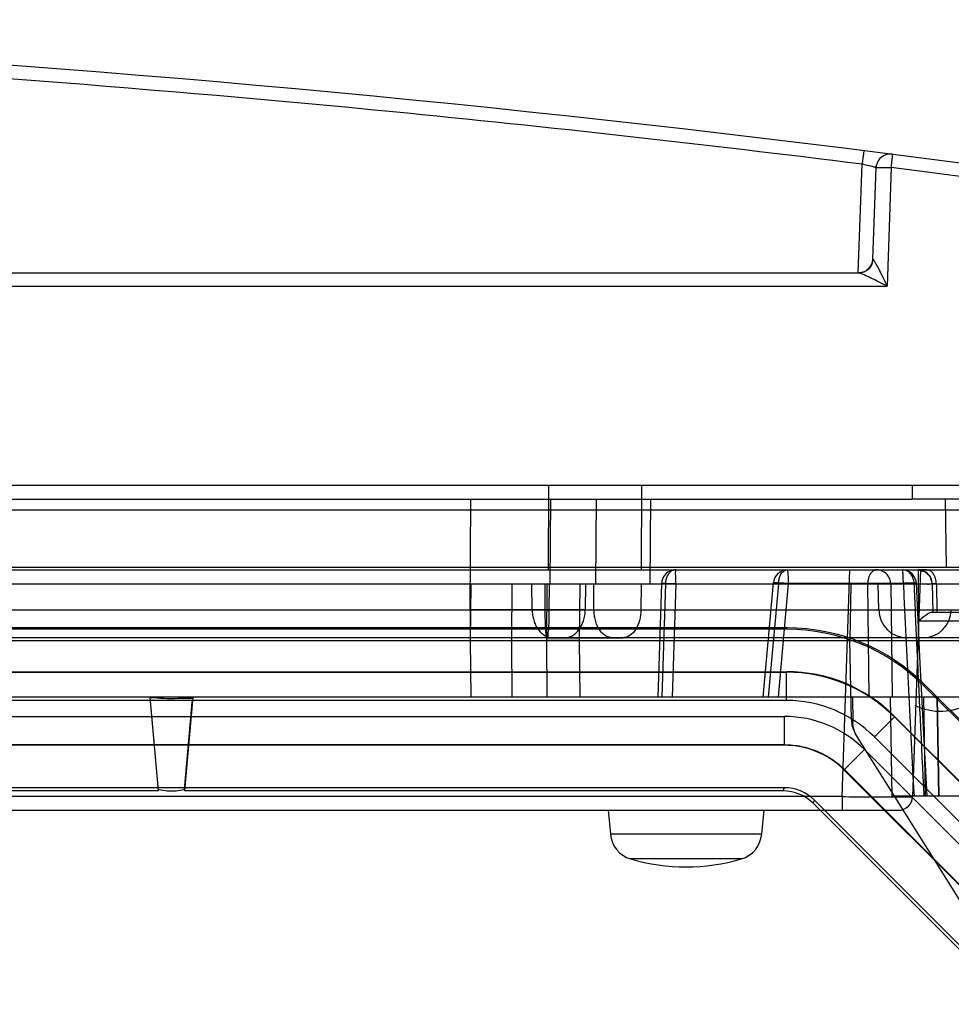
# Model space of a CAD drawing. Header units: millimetres. Extents: x 30 to 245, y 94 to 287.
# Tile 15 of 16: x 182 to 215, y 238 to 273. Entities that reach past the tile are written whole.
import ezdxf

# ---------------------------------------------------------------- set-up
doc = ezdxf.new("R2010")
doc.units = ezdxf.units.MM
doc.header["$LTSCALE"] = 24.94576
doc.layers.get('0').update_dxf_attribs({"linetype": 'CONTINUOUS'})

msp = doc.modelspace()

# ---------------------------------------------------------------- linework, layer by layer
at = {"color": 7, "linetype": 'Continuous'}
for p, q in [((212.918, 268.44), (212.915, 268.441)), ((211.762, 264.244), (211.896, 268.084)), ((212.279, 264.725), (212.392, 267.959)), ((212.392, 267.959), (212.4, 268.032)), ((212.395, 268.004), (212.392, 267.959)), ((212.393, 267.959), (212.392, 267.959)), ((212.4, 268.032), (212.395, 268.004)), ((212.929, 267.967), (212.783, 263.769)), ((145.457, 264.243), (211.787, 264.243)), ((144.099, 263.769), (212.783, 263.769)), ((39.168, 256.743), (235.168, 256.743)), ((200.802, 253.743), (200.812, 256.743)), ((204.098, 253.743), (204.108, 256.743)), ((213.664, 256.743), (213.668, 256.243)), ((60.668, 256.243), (213.668, 256.243)), ((198.029, 252.325), (198.059, 256.243)), ((200.868, 253.243), (200.889, 256.243)), ((202.474, 253.243), (202.497, 256.243)), ((204.399, 253.243), (204.42, 256.243)), ((223.668, 256.243), (213.668, 256.243)), ((214.833, 256.243), (214.875, 253.832)), ((50.971, 255.861), (223.365, 255.861)), ((214.875, 253.832), (58.461, 253.832)), ((57.668, 253.743), (216.668, 253.743)), ((211.187, 245.725), (211.467, 253.743)), ((213.965, 253.743), (213.685, 245.725)), ((214.17, 253.743), (213.877, 253.743)), ((213.877, 253.743), (213.877, 253.247)), ((224.168, 253.243), (50.168, 253.243)), ((198.043, 252.325), (198.036, 253.243)), ((198.051, 253.243), (198.036, 251.243)), ((199.506, 253.243), (199.491, 251.243)), ((200.225, 252.325), (200.219, 253.243)), ((200.671, 253.243), (200.677, 252.325)), ((200.75, 253.243), (200.736, 251.243)), ((200.83, 252.325), (200.836, 253.243)), ((201.907, 253.243), (201.894, 251.243)), ((202.11, 253.243), (202.103, 252.325)), ((202.413, 252.325), (202.407, 253.243)), ((204.078, 253.243), (204.071, 252.325)), ((204.804, 253.259), (204.675, 249.243)), ((204.94, 253.251), (204.811, 249.243)), ((204.94, 253.251), (223.061, 253.251)), ((205.304, 253.247), (205.175, 249.243)), ((205.304, 253.247), (213.877, 253.247)), ((208.399, 249.243), (208.759, 253.287)), ((208.936, 253.251), (208.579, 249.243)), ((208.935, 249.243), (209.294, 253.265)), ((213.356, 253.265), (209.294, 253.265)), ((211.503, 253.243), (211.468, 251.243)), ((212.144, 249.243), (212.094, 253.251)), ((212.484, 252.325), (212.468, 253.243)), ((212.909, 253.251), (212.96, 249.243)), ((213.877, 253.247), (213.9, 251.945)), ((214.377, 253.251), (214.394, 252.243)), ((214.523, 253.251), (214.541, 252.243)), ((42.71, 252.325), (231.627, 252.325)), ((198.029, 252.325), (198.029, 251.343)), ((198.043, 251.343), (198.043, 252.325)), ((214.352, 252.243), (230.557, 252.243)), ((209.25, 251.691), (65.086, 251.691)), ((209.23, 251.643), (209.25, 251.691)), ((213.9, 251.945), (216.958, 251.945)), ((232.152, 251.343), (42.184, 251.343)), ((209.23, 251.643), (65.106, 251.643)), ((200.766, 251.343), (203.428, 251.343)), ((44.768, 251.243), (229.024, 251.243)), ((198.036, 251.243), (198.051, 249.243)), ((198.036, 251.243), (199.491, 251.243)), ((199.491, 251.243), (199.506, 249.243)), ((201.894, 251.243), (200.736, 251.243)), ((200.736, 251.243), (200.75, 249.243)), ((201.894, 251.243), (201.907, 249.243)), ((211.517, 248.435), (211.468, 251.243)), ((65.106, 250.143), (209.23, 250.143)), ((65.114, 250.125), (209.223, 250.125)), ((209.23, 250.143), (209.223, 250.125)), ((209.223, 249.125), (209.223, 250.125)), ((214.109, 249.622), (214.128, 249.67)), ((225.348, 238.383), (214.109, 249.622)), ((225.396, 238.403), (214.128, 249.67)), ((232.463, 249.243), (41.873, 249.243)), ((209.223, 249.125), (65.114, 249.125)), ((187.008, 245.942), (186.718, 249.243)), ((187.007, 245.942), (186.719, 249.236)), ((188.218, 249.243), (187.928, 245.942)), ((211.557, 249.243), (211.571, 248.359)), ((211.557, 249.243), (211.571, 248.359)), ((212.958, 245.743), (212.897, 249.243)), ((214.069, 249.243), (214.125, 245.743)), ((214.612, 245.743), (214.555, 249.243)), ((214.555, 249.243), (214.612, 245.743)), ((65.182, 248.56), (209.155, 248.56)), ((209.155, 247.56), (209.155, 248.56)), ((213.048, 248.561), (213.041, 248.544)), ((213.048, 248.561), (224.287, 237.322)), ((211.517, 248.435), (211.571, 248.359)), ((211.571, 248.359), (211.517, 248.435)), ((213.041, 248.543), (212.334, 247.837)), ((224.269, 237.315), (213.041, 248.544)), ((227.168, 223.243), (211.67, 247.921)), ((209.155, 247.56), (65.182, 247.56)), ((209.147, 247.543), (65.189, 247.543)), ((209.155, 247.56), (209.147, 247.543)), ((212.334, 247.837), (223.562, 236.608)), ((211.983, 247.389), (211.276, 246.682)), ((223.115, 236.257), (211.983, 247.389)), ((211.276, 246.682), (211.268, 246.664)), ((222.39, 235.543), (211.268, 246.664)), ((211.276, 246.682), (222.408, 235.55)), ((65.19, 246.043), (209.147, 246.043)), ((187.008, 245.931), (154.928, 245.931)), ((209.1, 245.93), (187.928, 245.931)), ((209.1, 245.93), (209.147, 246.043)), ((211.187, 245.725), (146.15, 245.725)), ((210.161, 245.491), (210.208, 245.603)), ((221.218, 234.436), (210.161, 245.491)), ((210.208, 245.603), (221.329, 234.482)), ((211.187, 245.725), (211.187, 245.243)), ((232.647, 245.743), (212.958, 245.743)), ((144.151, 245.243), (213.185, 245.243)), ((202.918, 245.243), (202.992, 244.395)), ((208.418, 245.243), (208.344, 244.395)), ((208.344, 244.395), (202.992, 244.395)), ((207.628, 243.523), (203.709, 243.523))]:
    msp.add_line(p, q, dxfattribs=at)
for points in [[(213.877, 253.743), (214.123, 253.678), (214.307, 253.498), (214.377, 253.251)], [(214.193, 245.743), (214.067, 248.17), (213.942, 250.678), (213.817, 253.266)], [(211.517, 248.435), (211.537, 248.255), (211.588, 248.082), (211.67, 247.921)]]:
    msp.add_lwpolyline(points, dxfattribs=at)
for centre, radius, start, end in [((137.168, -326.757), 600, 80.796913, 89.274869), ((212.891, 267.941), 0.5, 87.2651, 169.513), ((212.891, 267.941), 0.5, 82.7436, 86.9171), ((209.401, 256.533), 11.818, 76.5596, 77.8108), ((137.169, -327.32), 600.088, 80.801443, 82.747135), ((211.779, 264.743), 0.5, 270, 358), ((205.304, 253.243), 0.5, 90.0001, 178.1547), ((209.257, 253.243), 0.5, 90, 174.5882), ((212.416, 253.256), 0.487, 63.2332, 90.0223), ((213.318, 253.243), 0.5, 0.491, 90), ((213.877, 253.243), 0.5, 1, 90), ((1602.511, 318.955), 1390.707, 182.707338, 183.017653), ((201.545, 662.283), 409.959, 269.87868, 270.12135), ((202.461, 1740.854), 1488.53, 269.93723, 270.06199), ((213.484, 252.343), 1, 181, 270), ((214.052, 252.343), 1, 270.0013, 359), ((214.668, 250.743), 2, 243.0099, 360), ((209.223, 244.725), 5.399, 45.0012, 89.9988), ((209.223, 244.727), 4.398, 44.9929, 90.0072), ((209.155, 244.561), 3.999, 44.9999, 90.0001), ((213.185, 245.743), 0.5, 269.9998, 358), ((203.989, 244.483), 1, 185, 253.743), ((207.348, 244.483), 1, 286.257, 355), ((205.668, 250.243), 7, 253.743, 286.257)]:
    msp.add_arc(centre, radius, start, end, dxfattribs=at)
for centre, major_axis, ratio, start_param, end_param in [((214.876, 253.814), (1, 0), 0.017452, 0.000305, 1.571101), ((209.249, 244.79), (2.641, 6.376), 0.999822, -0.392636, 0.392636), ((209.229, 244.742), (-2.641, -6.376), 0.999822, 2.748957, 3.534229), ((209.229, 244.742), (2.067, 4.99), 0.999822, -0.392636, 0.392636), ((209.147, 244.542), (1.148, 2.772), 0.999822, -0.392636, 0.392636), ((209.1, 244.43), (1.247, 0.833), 0.999932, 0.196444, 0.981716), ((209.147, 244.542), (0.574, 1.386), 0.999822, -0.392636, 0.392636)]:
    msp.add_ellipse(centre, major_axis=major_axis, ratio=ratio, start_param=start_param, end_param=end_param, dxfattribs=at)
for points, knots in [([(211.896, 268.084), (206.372, 268.778), (184.243, 271.246), (161.976, 272.479), (145.279, 272.705)], [0, 0, 0, 0, 0.250046, 1, 1, 1, 1]), ([(211.959, 268.563), (211.958, 268.563), (211.959, 268.558), (211.956, 268.552), (211.955, 268.539), (211.952, 268.516), (211.947, 268.478), (211.94, 268.423), (211.931, 268.355), (211.916, 268.241), (211.905, 268.149), (211.896, 268.084)], [0, 0, 0, 0, 0.005353, 0.021123, 0.04657, 0.08083, 0.171385, 0.283986, 0.424695, 0.595576, 1, 1, 1, 1]), ([(212.955, 268.437), (212.961, 268.436), (212.961, 268.406), (212.963, 268.389), (212.963, 268.374)], [0, 0, 0, 0, 0.292244, 1, 1, 1, 1]), ([(212.929, 267.967), (212.933, 268), (212.946, 268.11), (212.957, 268.221), (212.961, 268.3)], [0, 0, 0, 0, 0.293878, 1, 1, 1, 1]), ([(212.963, 268.374), (212.963, 268.369), (212.963, 268.344), (212.962, 268.319), (212.961, 268.3)], [0, 0, 0, 0, 0.219627, 1, 1, 1, 1]), ([(212.392, 267.959), (212.392, 267.96), (212.384, 267.963), (212.373, 267.968), (212.352, 267.974), (212.311, 267.986), (212.241, 268.004), (212.182, 268.019), (212.148, 268.027)], [0, 0, 0, 0, 0.020509, 0.073224, 0.158195, 0.274027, 0.590042, 1, 1, 1, 1]), ([(212.393, 267.959), (212.393, 267.957), (212.395, 267.951), (212.404, 267.957), (212.406, 267.965), (212.417, 267.971), (212.428, 267.967), (212.441, 267.969), (212.455, 267.971), (212.477, 267.972), (212.509, 267.973), (212.568, 267.974), (212.616, 267.974), (212.649, 267.973)], [0, 0, 0, 0, 0.025667, 0.046791, 0.090377, 0.12791, 0.167746, 0.214387, 0.268217, 0.327804, 0.464852, 0.624328, 1, 1, 1, 1]), ([(212.649, 267.973), (212.663, 267.973), (212.721, 267.973), (212.778, 267.973), (212.822, 267.972)], [0, 0, 0, 0, 0.237373, 1, 1, 1, 1]), ([(212.283, 264.722), (212.277, 264.598), (212.168, 264.344), (211.911, 264.243), (211.787, 264.243)], [0, 0, 0, 0, 0.501374, 1, 1, 1, 1]), ([(212.279, 264.725), (212.279, 264.725), (212.28, 264.723), (212.282, 264.722), (212.283, 264.722)], [0, 0, 0, 0, 0.367539, 1, 1, 1, 1]), ([(212.283, 264.722), (212.288, 264.72), (212.298, 264.706), (212.316, 264.681), (212.339, 264.643), (212.377, 264.577), (212.43, 264.479), (212.496, 264.351), (212.567, 264.213), (212.663, 264.018), (212.735, 263.869), (212.783, 263.769)], [0, 0, 0, 0, 0.015399, 0.045293, 0.087111, 0.138193, 0.258815, 0.394988, 0.54023, 0.690894, 1, 1, 1, 1]), ([(212.783, 263.769), (212.689, 263.816), (212.505, 263.913), (212.274, 264.026), (212.095, 264.114), (211.971, 264.171), (211.877, 264.212), (211.818, 264.235), (211.796, 264.243), (211.787, 264.243)], [0, 0, 0, 0, 0.284587, 0.564888, 0.699695, 0.82715, 0.936538, 0.976055, 1, 1, 1, 1]), ([(205.049, 253.599), (205.025, 253.567), (204.985, 253.494), (204.949, 253.375), (204.941, 253.292), (204.94, 253.251)], [0, 0, 0, 0, 0.325064, 0.669339, 1, 1, 1, 1]), ([(205.304, 253.743), (205.273, 253.743), (205.207, 253.731), (205.119, 253.679), (205.071, 253.628), (205.049, 253.599)], [0, 0, 0, 0, 0.31326, 0.643095, 1, 1, 1, 1]), ([(205.304, 253.247), (205.308, 253.306), (205.311, 253.416), (205.304, 253.58), (205.292, 253.658), (205.319, 253.743), (205.304, 253.743)], [0, 0, 0, 0, 0.358519, 0.685801, 0.911605, 1, 1, 1, 1]), ([(208.936, 253.251), (208.943, 253.301), (208.96, 253.409), (208.996, 253.575), (209.109, 253.7), (209.21, 253.743), (209.257, 253.743)], [0, 0, 0, 0, 0.23761, 0.515037, 0.777387, 1, 1, 1, 1]), ([(209.282, 253.604), (209.281, 253.629), (209.277, 253.674), (209.269, 253.712), (209.264, 253.743), (209.257, 253.743)], [0, 0, 0, 0, 0.532414, 0.86997, 1, 1, 1, 1]), ([(209.294, 253.265), (209.293, 253.307), (209.293, 253.387), (209.289, 253.5), (209.285, 253.571), (209.282, 253.604)], [0, 0, 0, 0, 0.368403, 0.708977, 1, 1, 1, 1]), ([(212.19, 253.599), (212.169, 253.567), (212.133, 253.493), (212.102, 253.375), (212.095, 253.292), (212.094, 253.251)], [0, 0, 0, 0, 0.319396, 0.664687, 1, 1, 1, 1]), ([(212.416, 253.743), (212.388, 253.743), (212.329, 253.73), (212.251, 253.678), (212.209, 253.628), (212.19, 253.599)], [0, 0, 0, 0, 0.302918, 0.631366, 1, 1, 1, 1]), ([(212.909, 253.251), (212.908, 253.31), (212.885, 253.429), (212.789, 253.586), (212.69, 253.662), (212.635, 253.691)], [0, 0, 0, 0, 0.326353, 0.655253, 1, 1, 1, 1]), ([(213.344, 253.604), (213.342, 253.629), (213.338, 253.673), (213.33, 253.712), (213.324, 253.743), (213.318, 253.743)], [0, 0, 0, 0, 0.53126, 0.868513, 1, 1, 1, 1]), ([(213.499, 253.694), (213.48, 253.705), (213.441, 253.722), (213.38, 253.739), (213.338, 253.743), (213.318, 253.743)], [0, 0, 0, 0, 0.33879, 0.67139, 1, 1, 1, 1]), ([(213.356, 253.265), (213.356, 253.307), (213.355, 253.387), (213.351, 253.5), (213.347, 253.571), (213.344, 253.604)], [0, 0, 0, 0, 0.368377, 0.708944, 1, 1, 1, 1]), ([(213.74, 253.251), (213.738, 253.311), (213.717, 253.429), (213.638, 253.588), (213.549, 253.666), (213.499, 253.694)], [0, 0, 0, 0, 0.343401, 0.671857, 1, 1, 1, 1]), ([(214.523, 253.251), (214.523, 253.283), (214.518, 253.349), (214.5, 253.428), (214.478, 253.488), (214.46, 253.529), (214.443, 253.56), (214.429, 253.583), (214.418, 253.599), (214.406, 253.615), (214.39, 253.635), (214.368, 253.658), (214.338, 253.683), (214.296, 253.712), (214.24, 253.736), (214.192, 253.743), (214.17, 253.743)], [0, 0, 0, 0, 0.144421, 0.294363, 0.364897, 0.431833, 0.494915, 0.524975, 0.55404, 0.582855, 0.611777, 0.66976, 0.7277, 0.785362, 0.8992, 1, 1, 1, 1]), ([(205.304, 253.247), (205.23, 253.249), (205.074, 253.256), (204.98, 253.253), (204.781, 253.265), (204.864, 253.25), (204.902, 253.253), (204.94, 253.251)], [0, 0, 0, 0, 0.361229, 0.645616, 0.792716, 0.814465, 1, 1, 1, 1]), ([(208.936, 253.251), (208.914, 253.254), (208.876, 253.26), (208.827, 253.268), (208.793, 253.274), (208.774, 253.281), (208.762, 253.282), (208.759, 253.289), (208.767, 253.291), (208.777, 253.293), (208.798, 253.294), (208.826, 253.294), (208.867, 253.294), (208.922, 253.292), (208.992, 253.288), (209.078, 253.283), (209.18, 253.275), (209.254, 253.269), (209.294, 253.265)], [0, 0, 0, 0, 0.093406, 0.161402, 0.207486, 0.235866, 0.249363, 0.254007, 0.261332, 0.276381, 0.302641, 0.34243, 0.398448, 0.473616, 0.570199, 0.690443, 0.834432, 1, 1, 1, 1]), ([(212.909, 253.251), (212.872, 253.258), (212.76, 253.257), (212.566, 253.262), (212.332, 253.258), (212.172, 253.255), (212.095, 253.251)], [0, 0, 0, 0, 0.138341, 0.409509, 0.716371, 1, 1, 1, 1]), ([(213.816, 253.265), (213.817, 253.265), (213.817, 253.266), (213.817, 253.267), (213.816, 253.268), (213.815, 253.268), (213.813, 253.269), (213.811, 253.269), (213.807, 253.27), (213.802, 253.271), (213.796, 253.271), (213.79, 253.272), (213.78, 253.272), (213.768, 253.273), (213.755, 253.274), (213.74, 253.274), (213.717, 253.274), (213.665, 253.274), (213.576, 253.273), (213.466, 253.27), (213.39, 253.267), (213.356, 253.265)], [0, 0, 0, 0, 0.002402, 0.003981, 0.006075, 0.009152, 0.013322, 0.018597, 0.024958, 0.040798, 0.050196, 0.060499, 0.083534, 0.109454, 0.138314, 0.169687, 0.204769, 0.287906, 0.505188, 0.781735, 1, 1, 1, 1]), ([(213.74, 253.251), (213.75, 253.253), (213.765, 253.254), (213.783, 253.257), (213.794, 253.259), (213.802, 253.26), (213.809, 253.262), (213.813, 253.263), (213.816, 253.265), (213.816, 253.265)], [0, 0, 0, 0, 0.403712, 0.568722, 0.70777, 0.817289, 0.901929, 0.962418, 1, 1, 1, 1]), ([(214.093, 245.743), (214.003, 247.569), (213.883, 250.072), (213.77, 252.575), (213.74, 253.251)], [0, 0, 0, 0, 0.72981, 1, 1, 1, 1]), ([(213.877, 253.247), (213.96, 253.249), (214.12, 253.266), (214.242, 253.225), (214.376, 253.274), (214.377, 253.251)], [0, 0, 0, 0, 0.499882, 0.865946, 1, 1, 1, 1]), ([(214.523, 253.251), (214.516, 253.252), (214.501, 253.252), (214.474, 253.252), (214.45, 253.252), (214.428, 253.252), (214.415, 253.252), (214.404, 253.252), (214.395, 253.252), (214.387, 253.252), (214.383, 253.252), (214.38, 253.252), (214.378, 253.252), (214.377, 253.252), (214.377, 253.252), (214.377, 253.251)], [0, 0, 0, 0, 0.15919, 0.306375, 0.549143, 0.652302, 0.742699, 0.819153, 0.882443, 0.932341, 0.96862, 0.982266, 0.992023, 0.997904, 1, 1, 1, 1]), ([(202.103, 252.325), (201.71, 252.324), (200.853, 252.324), (199.495, 252.324), (198.53, 252.325), (198.029, 252.325)], [0, 0, 0, 0, 0.289667, 0.631356, 1, 1, 1, 1]), ([(200.225, 252.325), (199.894, 252.324), (199.167, 252.323), (198.439, 252.324), (198.043, 252.325)], [0, 0, 0, 0, 0.45543, 1, 1, 1, 1]), ([(200.225, 252.325), (200.226, 252.265), (200.236, 252.142), (200.276, 251.96), (200.343, 251.786), (200.436, 251.629), (200.534, 251.52), (200.62, 251.452), (200.706, 251.398), (200.816, 251.355), (200.909, 251.343), (200.953, 251.343)], [0, 0, 0, 0, 0.134221, 0.273592, 0.413772, 0.549702, 0.677371, 0.737469, 0.794863, 0.901707, 1, 1, 1, 1]), ([(200.677, 252.325), (200.677, 252.204), (200.679, 252.053), (200.684, 251.873), (200.687, 251.788), (200.691, 251.707), (200.696, 251.632), (200.7, 251.564), (200.706, 251.505), (200.711, 251.455), (200.716, 251.419), (200.72, 251.396), (200.723, 251.381), (200.726, 251.369), (200.729, 251.36), (200.732, 251.352), (200.735, 251.346), (200.738, 251.343), (200.741, 251.343)], [0, 0, 0, 0, 0.367106, 0.457669, 0.544918, 0.627301, 0.703442, 0.772089, 0.83231, 0.883348, 0.924804, 0.941865, 0.956531, 0.968877, 0.978987, 0.986962, 0.992944, 1, 1, 1, 1]), ([(200.766, 251.343), (200.792, 251.343), (200.786, 251.486), (200.822, 251.64), (200.824, 251.967), (200.83, 252.196), (200.83, 252.325)], [0, 0, 0, 0, 0.077128, 0.284539, 0.607248, 1, 1, 1, 1]), ([(201.376, 251.343), (201.469, 251.343), (201.668, 251.399), (201.905, 251.621), (202.063, 251.943), (202.102, 252.194), (202.103, 252.325)], [0, 0, 0, 0, 0.209898, 0.439564, 0.706677, 1, 1, 1, 1]), ([(203.056, 251.343), (203.017, 251.343), (202.934, 251.355), (202.837, 251.399), (202.761, 251.452), (202.685, 251.521), (202.617, 251.607), (202.559, 251.705), (202.507, 251.814), (202.457, 251.961), (202.422, 252.143), (202.414, 252.265), (202.413, 252.325)], [0, 0, 0, 0, 0.091042, 0.191606, 0.246676, 0.305153, 0.431914, 0.499817, 0.570034, 0.714577, 0.85966, 1, 1, 1, 1]), ([(204.071, 252.325), (204.07, 252.2), (204.039, 251.96), (203.909, 251.643), (203.706, 251.409), (203.516, 251.343), (203.429, 251.343)], [0, 0, 0, 0, 0.293475, 0.559724, 0.795013, 1, 1, 1, 1]), ([(214.352, 252.243), (214.313, 252.243), (214.221, 252.185), (214.075, 252.084), (213.962, 251.994), (213.9, 251.945)], [0, 0, 0, 0, 0.210626, 0.561674, 1, 1, 1, 1]), ([(186.718, 249.236), (186.878, 249.236), (187.202, 249.187), (187.702, 249.206), (188.042, 249.202), (188.215, 249.202)], [0, 0, 0, 0, 0.319862, 0.65311, 1, 1, 1, 1]), ([(187.928, 245.978), (187.96, 246.334), (188.028, 247.046), (188.12, 248.121), (188.183, 248.841), (188.215, 249.202)], [0, 0, 0, 0, 0.330566, 0.663799, 1, 1, 1, 1]), ([(211.731, 247.824), (211.697, 247.878), (211.64, 247.991), (211.586, 248.172), (211.572, 248.297), (211.571, 248.359)], [0, 0, 0, 0, 0.335354, 0.668683, 1, 1, 1, 1]), ([(209.155, 247.56), (209.351, 247.56), (209.744, 247.521), (210.31, 247.35), (210.831, 247.071), (211.137, 246.821), (211.276, 246.682)], [0, 0, 0, 0, 0.249999, 0.5, 0.75, 1, 1, 1, 1]), ([(187.007, 245.978), (187.109, 245.955), (187.317, 245.924), (187.627, 245.924), (187.831, 245.955), (187.928, 245.978)], [0, 0, 0, 0, 0.338912, 0.675254, 1, 1, 1, 1]), ([(211.187, 245.725), (211.349, 245.724), (211.668, 245.722), (212.13, 245.72), (212.557, 245.718), (212.882, 245.718), (213.112, 245.718), (213.257, 245.718), (213.383, 245.719), (213.488, 245.72), (213.57, 245.721), (213.625, 245.722), (213.656, 245.723), (213.672, 245.723), (213.679, 245.725), (213.685, 245.724), (213.685, 245.725)], [0, 0, 0, 0, 0.194901, 0.38268, 0.555517, 0.706993, 0.77291, 0.83137, 0.881799, 0.923761, 0.956833, 0.980667, 0.989065, 0.995094, 0.998737, 1, 1, 1, 1])]:
    msp.add_open_spline(points, degree=3, knots=knots, dxfattribs=at)
msp.add_open_spline([(212.822, 267.972), (212.858, 267.971), (212.894, 267.969), (212.929, 267.967)], degree=3, dxfattribs=at)

doc.saveas('drawing.dxf')
